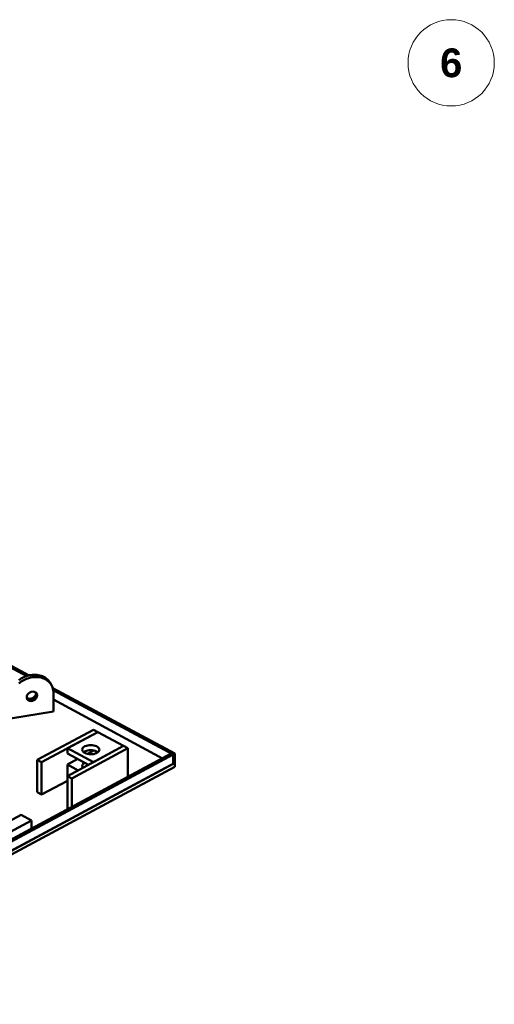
# Model space of a CAD drawing. Header units: millimetres. Extents: x 0 to 841, y 0 to 594.
# Tile 22 of 32: x 330 to 396, y 284 to 421. Entities that reach past the tile are written whole.
import ezdxf
from ezdxf.enums import TextEntityAlignment as Align

# ---------------------------------------------------------------- set-up
doc = ezdxf.new("R2010")
doc.units = ezdxf.units.MM
for name, color, linetype, lineweight in [('FINA', 7, 'CONTINUOUS', 18), ('TXT', 7, 'CONTINUOUS', 25), ('VIS', 7, 'CONTINUOUS', 50)]:
    doc.layers.add(name, color=color, linetype=linetype, lineweight=lineweight)
doc.styles.add('STDB', font='LiberationSans-Bold.ttf')

msp = doc.modelspace()

# ---------------------------------------------------------------- linework, layer by layer
at = {"layer": 'FINA'}
msp.add_circle((390, 415), 6, dxfattribs=at)
at = {"layer": 'VIS'}
for points in [[(303.94, 344.5), (331.28, 329.82)], [(303.95, 344.23), (330.96, 329.73)], [(334.22, 328.78), (334.11, 328.95), (333.98, 329.11), (333.84, 329.26), (333.68, 329.39), (333.52, 329.51), (333.34, 329.61), (333.15, 329.7), (332.96, 329.77), (332.76, 329.83), (332.56, 329.87), (332.36, 329.9), (332.15, 329.91), (331.95, 329.91), (331.74, 329.9), (331.54, 329.87), (331.34, 329.84), (331.14, 329.79), (330.94, 329.73), (330.75, 329.66), (330.56, 329.58), (330.38, 329.49), (330.2, 329.39), (330.02, 329.28), (329.86, 329.16)], [(334.4, 328.46), (334.29, 328.64), (334.16, 328.8), (334.02, 328.95), (333.86, 329.08), (333.69, 329.2), (333.52, 329.3), (333.33, 329.39), (333.14, 329.46), (332.94, 329.51), (332.74, 329.56), (332.54, 329.58), (332.33, 329.6), (332.13, 329.6), (331.92, 329.58), (331.72, 329.56), (331.52, 329.52), (331.32, 329.47), (331.12, 329.41), (330.93, 329.34), (330.74, 329.26), (330.56, 329.17), (330.38, 329.07), (330.2, 328.96), (330.04, 328.85), (329.87, 328.72)], [(334.4, 328.46), (334.22, 328.78)], [(331.02, 326.53), (330.95, 326.74), (330.97, 326.96), (331.06, 327.15), (331.2, 327.32), (331.38, 327.45), (331.58, 327.53), (331.79, 327.57), (332.01, 327.55), (332.2, 327.45), (332.35, 327.29)], [(330.96, 326.71), (331.14, 326.61), (331.36, 326.57), (331.57, 326.6), (331.77, 326.67), (331.95, 326.79), (332.1, 326.95), (332.2, 327.14), (332.23, 327.35)], [(332.23, 327.35), (332.23, 327.36), (332.23, 327.38), (332.23, 327.39), (332.23, 327.4), (332.23, 327.42), (332.23, 327.43)], [(332.32, 327.19), (332.32, 327.22), (332.32, 327.25), (332.32, 327.28), (332.31, 327.31), (332.3, 327.34), (332.29, 327.37)], [(332.35, 327.29), (332.37, 327.25), (332.38, 327.21), (332.4, 327.17), (332.41, 327.12), (332.41, 327.08), (332.41, 327.03)], [(334.67, 327.41), (334.67, 327.59), (334.64, 327.77), (334.6, 327.95), (334.55, 328.13), (334.48, 328.3), (334.4, 328.46)], [(334.58, 328.05), (351.55, 318.94)], [(334.65, 327.75), (351.31, 318.81)], [(334.67, 324.82), (334.67, 327.41)], [(330.98, 326.62), (331.16, 326.48), (331.38, 326.42), (331.6, 326.43), (331.82, 326.49), (332.01, 326.61), (332.17, 326.77), (332.28, 326.97), (332.32, 327.19)], [(332.41, 327.03), (332.38, 326.83), (332.28, 326.64), (332.14, 326.48), (331.96, 326.36), (331.77, 326.29), (331.56, 326.26), (331.35, 326.28), (331.16, 326.38), (331.02, 326.53)], [(334.67, 326.45), (349.86, 318.29)], [(328.69, 323.84), (334.67, 324.82)], [(340.23, 322.27), (332.41, 318.07)], [(340.83, 321.95), (333.01, 317.75)], [(340.83, 321.95), (336.62, 319.69)], [(340.23, 322.27), (340.83, 321.95)], [(340.83, 321.95), (344.43, 320.01)], [(344.43, 320.01), (336.62, 315.82)], [(336.62, 318.97), (336.62, 319.69)], [(336.62, 319.69), (340.23, 317.75)], [(345.03, 319.69), (337.22, 315.49)], [(338.68, 319.49), (338.73, 319.69), (338.87, 319.85), (339.05, 319.96), (339.25, 320.04), (339.45, 320.09), (339.66, 320.12), (339.87, 320.13), (340.07, 320.12), (340.28, 320.09), (340.49, 320.04), (340.68, 319.96), (340.86, 319.85), (341, 319.69), (341.06, 319.49)], [(339.02, 319.04), (338.94, 319.09), (338.86, 319.15), (338.79, 319.22), (338.73, 319.3), (338.69, 319.4), (338.68, 319.49)], [(338.88, 319.14), (339.06, 319.25), (339.25, 319.32), (339.45, 319.38), (339.66, 319.41), (339.87, 319.42), (340.07, 319.41), (340.28, 319.38), (340.48, 319.32), (340.67, 319.25), (340.85, 319.14)], [(341.06, 319.49), (340.99, 319.29), (340.85, 319.14), (340.67, 319.02), (340.47, 318.95), (340.27, 318.89), (340.06, 318.86), (339.85, 318.86), (339.63, 318.87), (339.42, 318.9), (339.22, 318.96), (339.02, 319.04)], [(340.27, 319.38), (339.39, 318.91)], [(344.43, 320.01), (340.23, 317.75)], [(344.43, 320.01), (345.03, 319.69)], [(345.03, 315.7), (345.03, 319.69)], [(290, 286.15), (351.07, 318.94)], [(290, 284.6), (351.55, 317.65)], [(290.24, 286.02), (351.31, 318.81)], [(332.41, 313.57), (332.41, 318.07)], [(332.41, 318.07), (333.01, 317.75)], [(333.01, 313.25), (333.01, 317.75)], [(336.62, 318.97), (339.56, 317.39)], [(338.06, 318.2), (336.62, 317.42)], [(338.68, 317.23), (338.69, 317.33), (338.73, 317.42), (338.79, 317.5), (338.86, 317.57), (338.94, 317.63), (339.02, 317.68)], [(351.07, 318.94), (351.31, 318.81)], [(351.31, 318.81), (351.55, 318.94)], [(351.31, 317.52), (351.31, 318.81)], [(351.31, 317.52), (351.31, 318.81)], [(351.31, 317.52), (351.55, 317.65)], [(351.55, 317.65), (351.55, 318.94)], [(351.55, 317.13), (351.55, 317.65)], [(290, 284.09), (351.55, 317.13)], [(290.24, 284.73), (351.31, 317.52)], [(336.62, 315.82), (336.62, 317.42)], [(336.62, 317.42), (338.12, 316.62)], [(338.77, 316.97), (338.75, 317.01), (338.72, 317.05), (338.7, 317.09), (338.69, 317.14), (338.68, 317.18), (338.68, 317.23)], [(336.62, 315.18), (333.01, 313.25)], [(336.62, 311.31), (336.62, 315.82)], [(336.62, 315.82), (337.22, 315.49)], [(337.22, 311.51), (337.22, 315.49)], [(332.41, 313.57), (333.01, 313.25)], [(336.62, 311.31), (336.74, 311.25)], [(305.59, 297.22), (330.19, 310.43)], [(307.03, 296.44), (331.63, 309.65)], [(330.19, 310.43), (331.63, 309.65)], [(331.63, 308.5), (331.63, 309.65)]]:
    msp.add_lwpolyline(points, dxfattribs=at)

# ---------------------------------------------------------------- texts
at = {"layer": 'TXT', "style": 'STDB'}
msp.add_text('6', height=4, dxfattribs=at).set_placement((390, 415), align=Align.MIDDLE_CENTER)

doc.saveas('drawing.dxf')
